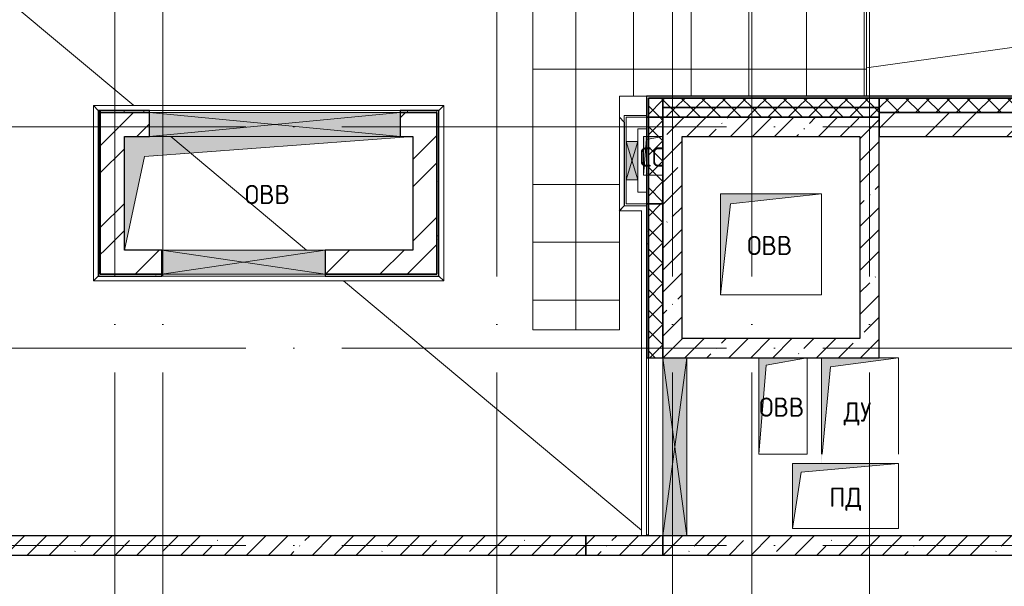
# Model space of a CAD drawing. Header units: millimetres. Extents: x -30540 to 143646, y -11730 to 123410.
# Tile 97 of 114: x 87816 to 98057, y 75025 to 80914. Entities that reach past the tile are written whole.
import ezdxf

# ---------------------------------------------------------------- set-up
doc = ezdxf.new("R2010")
doc.units = ezdxf.units.MM
doc.linetypes.add('ADSK_Линия сетки', pattern=[5000, 4000, -500, 0, -500])
for name, color, linetype, lineweight in [('A-____-NOTE-TEXT', 7, 'Continuous', 18), ('A-GENM-____-OTLN', 7, 'Continuous', 18), ('A-GLAZ-____-MCUT', 7, 'Continuous', 9), ('A-GLAZ-____-OTLN', 7, 'Continuous', 18), ('A-ROOF-____-OTLN', 7, 'Continuous', 18), ('A-ROOF-____-PATT', 7, 'Continuous', 18), ('A-WALL-____-MCUT', 7, 'Continuous', 40), ('A-WALL-____-OTLN', 7, 'Continuous', 18), ('A-WALL-____-PATT', 7, 'Continuous', 40), ('M-EQPM-____-OTLN', 7, 'Continuous', 18), ('S-GRID-____-OTLN', 7, 'Continuous', 9)]:
    doc.layers.add(name, color=color, linetype=linetype, lineweight=lineweight)
doc.styles.add('GOST Common', font='GOST_Common.ttf', dxfattribs={"height": 200})
pattern_1 = [(45, (0, 0), (-228.0985, 228.0985), []), (45, (228.1, 0), (-228.0985, 228.0985), [403.225, -80.645, 6.706, -73.939])]
pattern_2 = [(45, (0, 0), (-106.06602, 106.06602), []), (135, (0, 0), (-106.06602, -106.06602), [])]
pattern_3 = [(45, (0, 0), (-424.264, 424.264), []), (45, (0, 282.8), (-424.264, 424.264), [])]
pattern_4 = [(0, (0, 0), (406.4, 101.6), [6.706, -298.094, 6.706, -298.094, -1625.6]), (0, (0, 0), (406.4, 101.6), [-609.6, 6.706, -602.894, 6.706, -298.094, -711.2]), (0, (0, 0), (406.4, 101.6), [-1524, 6.706, -196.494, 6.706, -501.294]), (120, (152.4, 50.8), (-291.18818, 301.152724), [6.706, -298.094, 6.706, -298.094, -1625.6]), (120, (152.4, 50.8), (-291.18818, 301.152724), [-609.6, 6.706, -602.894, 6.706, -298.094, -711.2]), (120, (152.4, 50.8), (-291.18818, 301.152724), [-1524, 6.706, -196.494, 6.706, -501.294]), (240, (203.2, 254), (-115.21182, -402.752724), [6.706, -298.094, 6.706, -298.094, -1625.6]), (240, (203.2, 254), (-115.21182, -402.752724), [-609.6, 6.706, -602.894, 6.706, -298.094, -711.2]), (240, (203.2, 254), (-115.21182, -402.752724), [-1524, 6.706, -196.494, 6.706, -501.294])]

# ---------------------------------------------------------------- blocks, each defined once
blk = doc.blocks.new('АР_Отверстие прямоугольное - ВК-6807812-Кровля')
at = {"layer": 'A-GLAZ-____-OTLN', "lineweight": 13, "true_color": 0xf9f9f9}
blk.add_hatch(color=7, dxfattribs=at).paths.add_polyline_path([(-725, -125), (975, -125), (975, 125), (-725, 125)])
at = {"layer": 'A-GLAZ-____-MCUT', "color": 254, "lineweight": 15, "true_color": 0xcccccc}
for p, q in [((-725, 125), (-725, -125)), ((975, 125), (975, -125))]:
    blk.add_line(p, q, dxfattribs=at)
at = {"layer": 'A-GLAZ-____-OTLN', "color": 254, "lineweight": 5, "true_color": 0xcccccc}
for p, q in [((975, 125), (-725, -125)), ((-725, 125), (975, -125))]:
    blk.add_line(p, q, dxfattribs=at)
at = {"layer": 'A-GLAZ-____-OTLN', "color": 254, "lineweight": 13, "true_color": 0xcccccc}
for p, q in [((975, 125), (-725, 125)), ((-725, 125), (-725, -125)), ((975, -125), (975, 125)), ((-725, -125), (975, -125))]:
    blk.add_line(p, q, dxfattribs=at)
blk = doc.blocks.new('АР_Отверстие прямоугольное - ОВВ-7122935-Кровля')
at = {"layer": 'A-GLAZ-____-OTLN', "lineweight": 13, "true_color": 0xf9f9f9}
blk.add_hatch(color=7, dxfattribs=at).paths.add_polyline_path([(-525, 125), (-1180, 125), (-1180, -125), (1430, -125), (1430, 125)])
at = {"layer": 'A-GLAZ-____-MCUT', "color": 254, "lineweight": 15, "true_color": 0xcccccc}
for p, q in [((-1180, 125), (-1180, -125)), ((1430, 125), (1430, -125))]:
    blk.add_line(p, q, dxfattribs=at)
at = {"layer": 'A-GLAZ-____-OTLN', "color": 254, "lineweight": 5, "true_color": 0xcccccc}
for p, q in [((1430, 125), (-1180, -125)), ((-1180, 125), (1430, -125))]:
    blk.add_line(p, q, dxfattribs=at)
at = {"layer": 'A-GLAZ-____-OTLN', "color": 254, "lineweight": 13, "true_color": 0xcccccc}
for p, q in [((1430, 125), (-1180, 125)), ((-1180, 125), (-1180, -125)), ((1430, -125), (1430, 125)), ((-1180, -125), (1430, -125))]:
    blk.add_line(p, q, dxfattribs=at)
blk = doc.blocks.new('АР_Отверстие прямоугольное - ВК-8138655-Кровля')
at = {"layer": 'A-GLAZ-____-OTLN', "lineweight": 13, "true_color": 0xf9f9f9}
blk.add_hatch(color=7, dxfattribs=at).paths.add_polyline_path([(1050, -125), (1050, 125), (-800, 125), (-800, -125), (791, -125)])
at = {"layer": 'A-GLAZ-____-MCUT', "color": 254, "lineweight": 15, "true_color": 0xcccccc}
for p, q in [((-800, 125), (-800, -125)), ((1050, 125), (1050, -125))]:
    blk.add_line(p, q, dxfattribs=at)
at = {"layer": 'A-GLAZ-____-OTLN', "color": 254, "lineweight": 5, "true_color": 0xcccccc}
for p, q in [((1050, 125), (-800, -125)), ((-800, 125), (1050, -125))]:
    blk.add_line(p, q, dxfattribs=at)
at = {"layer": 'A-GLAZ-____-OTLN', "color": 254, "lineweight": 13, "true_color": 0xcccccc}
for p, q in [((1050, 125), (-800, 125)), ((-800, 125), (-800, -125)), ((1050, -125), (1050, 125)), ((-800, -125), (1050, -125))]:
    blk.add_line(p, q, dxfattribs=at)
blk = doc.blocks.new('АР_Отверстие прямоугольное - ВК-V7-Кровля')
at = {"layer": 'A-GLAZ-____-OTLN', "lineweight": 13, "true_color": 0xf9f9f9}
blk.add_hatch(color=7, dxfattribs=at).paths.add_polyline_path([(325, -60), (325, 60), (-75, 60), (-75, -60)])
at = {"layer": 'A-GLAZ-____-MCUT', "color": 254, "lineweight": 15, "true_color": 0xcccccc}
for p, q in [((-75, 60), (-75, -60)), ((325, 60), (325, -60))]:
    blk.add_line(p, q, dxfattribs=at)
at = {"layer": 'A-GLAZ-____-OTLN', "color": 254, "lineweight": 5, "true_color": 0xcccccc}
for p, q in [((325, 60), (-75, -60)), ((-75, 60), (325, -60))]:
    blk.add_line(p, q, dxfattribs=at)
at = {"layer": 'A-GLAZ-____-OTLN', "color": 254, "lineweight": 13, "true_color": 0xcccccc}
for p, q in [((325, 60), (-75, 60)), ((-75, 60), (-75, -60)), ((325, -60), (325, 60)), ((-75, -60), (325, -60))]:
    blk.add_line(p, q, dxfattribs=at)
blk = doc.blocks.new('_GM_Dt-St-D_Фартук гнутый из оцинкованной стали_Пристенный_Тип 1__c-верхняя кромка с отгибом_ - ФС-1_3_50х70У100-1_5_t__RAL7016-8144683-Кровля')
at = {"layer": 'A-GENM-____-OTLN', "color": 254, "lineweight": 13, "true_color": 0xcccccc}
for p, q in [((0, -50), (50, 0)), ((50, 1.5), (50, 0)), ((921.5, 1.5), (50, 1.5)), ((921.5, 0), (50, 0)), ((921.5, 0), (921.5, 1.5)), ((921.5, 0), (971.5, -50)), ((971.5, -50), (0, -50))]:
    blk.add_line(p, q, dxfattribs=at)
blk = doc.blocks.new('_GM_Dt-St-D_Фартук гнутый из оцинкованной стали_Пристенный_Тип 1__c-верхняя кромка с отгибом_ - ФС-1_3_50х70У100-1_5_t__RAL7016-8144670-Кровля')
at = {"layer": 'A-GENM-____-OTLN', "color": 254, "lineweight": 13, "true_color": 0xcccccc}
for p, q in [((0, 1.5), (0, 0)), ((3430, 0), (0, 0)), ((3430, 1.5), (1580, 1.5)), ((3430, -50), (50, -50))]:
    blk.add_line(p, q, dxfattribs=at)
blk = doc.blocks.new('_GM_Dt-St-D_Фартук гнутый из оцинкованной стали_Пристенный_Тип 1__c-верхняя кромка с отгибом_ - ФС-1_3_50х70У100-1_5_t__RAL7016-8145062-Кровля')
at = {"layer": 'A-GENM-____-OTLN', "color": 254, "lineweight": 13, "true_color": 0xcccccc}
for p, q in [((0, 0), (232, 0)), ((50, 50), (282, 50)), ((282, 50), (232, 0)), ((232, -1), (232, 0)), ((0, -1), (232, -1))]:
    blk.add_line(p, q, dxfattribs=at)
blk = doc.blocks.new('_GM_Dt-St-D_Фартук гнутый из оцинкованной стали_Пристенный_Тип 1__c-верхняя кромка с отгибом_ - ФС-1_3_50х70У100-1_5_t__RAL7016-7676561-Кровля')
at = {"layer": 'A-GENM-____-OTLN', "color": 254, "lineweight": 13, "true_color": 0xcccccc}
for p, q in [((0, 50), (1823, 50)), ((50, 0), (0, 50)), ((50, 0), (1773, 0)), ((50, 0), (50, -1.5)), ((1823, 50), (1773, 0)), ((1773, -1.5), (1773, 0))]:
    blk.add_line(p, q, dxfattribs=at)
blk = doc.blocks.new('_GM_Dt-St-D_Фартук гнутый из оцинкованной стали_Пристенный_Тип 1__c-верхняя кромка с отгибом_ - ФС-1_3_50х70У100-1_5_t__RAL7016-7676612-Кровля')
at = {"layer": 'A-GENM-____-OTLN', "color": 254, "lineweight": 13, "true_color": 0xcccccc}
for p, q in [((0, 50), (3643, 50)), ((50, 0), (0, 50)), ((50, 0), (3593, 0)), ((50, 0), (50, -1.5)), ((3643, 50), (3593, 0)), ((3593, -1.5), (3593, 0))]:
    blk.add_line(p, q, dxfattribs=at)
blk = doc.blocks.new('_GM_Dt-St-D_Фартук гнутый из оцинкованной стали_Пристенный_Тип 1__c-верхняя кромка с отгибом_ - ФС-1_3_50х70У100-1_5_t__RAL7016-7676693-Кровля')
at = {"layer": 'A-GENM-____-OTLN', "color": 254, "lineweight": 13, "true_color": 0xcccccc}
for p, q in [((50, 1.5), (50, 0)), ((3593, 0), (50, 0)), ((3061.5, 1.5), (451.5, 1.5)), ((3593, 0), (3593, 1.5)), ((3593, 0), (3643, -50)), ((0, -50), (50, 0)), ((3643, -50), (0, -50))]:
    blk.add_line(p, q, dxfattribs=at)
blk = doc.blocks.new('_GM_Dt-St-D_Фартук гнутый из оцинкованной стали_Пристенный_Тип 1__c-верхняя кромка с отгибом_ - ФС-1_3_50х70У100-1_5_t__RAL7016-7676576-Кровля')
at = {"layer": 'A-GENM-____-OTLN', "color": 254, "lineweight": 13, "true_color": 0xcccccc}
for p, q in [((50, 1.5), (50, 0)), ((1773, 0), (50, 0)), ((1773, 0), (1773, 1.5)), ((1773, 0), (1823, -50)), ((0, -50), (50, 0)), ((1823, -50), (0, -50))]:
    blk.add_line(p, q, dxfattribs=at)
blk = doc.blocks.new('АР_Канал вертикальный прямоугольный - ПД-7456002-Кровля')
at = {"layer": 'M-EQPM-____-OTLN', "lineweight": 13, "true_color": 0xe2e2e2}
blk.add_hatch(color=254, dxfattribs=at).paths.add_polyline_path([(-550, -337.5), (-461.25, 248.75), (550, 337.5), (-550, 337.5), (-550, -153.02)])
at = {"layer": 'M-EQPM-____-OTLN', "color": 253, "lineweight": 13, "true_color": 0xaaaaaa}
for p, q in [((550, 337.5), (-550, 337.5)), ((-550, 337.5), (-550, -337.5)), ((550, 337.5), (-550, 337.5)), ((-550, 337.5), (-550, -337.5)), ((-550, -337.5), (-550, 337.5)), ((-550, 337.5), (550, 337.5)), ((-461.25, 248.75), (550, 337.5)), ((-461.25, 248.75), (550, 337.5)), ((550, -337.5), (550, 337.5)), ((550, 337.5), (550, -337.5)), ((-550, -337.5), (-461.25, 248.75)), ((-550, -337.5), (-461.25, 248.75)), ((-550, -337.5), (550, -337.5)), ((550, -337.5), (-550, -337.5))]:
    blk.add_line(p, q, dxfattribs=at)
blk = doc.blocks.new('АР_Канал вертикальный прямоугольный - ДУ-6135755-Кровля')
at = {"layer": 'M-EQPM-____-OTLN', "lineweight": 13, "true_color": 0xe2e2e2}
blk.add_hatch(color=254, dxfattribs=at).paths.add_polyline_path([(-400, -550), (-305, 455), (400, 550), (-400, 550)])
at = {"layer": 'M-EQPM-____-OTLN', "color": 253, "lineweight": 13, "true_color": 0xaaaaaa}
for p, q in [((400, 550), (-400, 550)), ((-400, 550), (-400, -450)), ((400, 550), (-400, 550)), ((-400, 550), (-400, -450)), ((-400, -450), (-400, 550)), ((-400, 550), (400, 550)), ((-305, 455), (400, 550)), ((-305, 455), (400, 550)), ((400, -450), (400, 550)), ((400, 550), (400, -450)), ((-391, -450), (-305, 455)), ((-391, -450), (-305, 455))]:
    blk.add_line(p, q, dxfattribs=at)
blk = doc.blocks.new('АР_Канал вертикальный прямоугольный - ОВВ-6135778-Кровля')
at = {"layer": 'M-EQPM-____-OTLN', "lineweight": 13, "true_color": 0xe2e2e2}
blk.add_hatch(color=254, dxfattribs=at).paths.add_polyline_path([(-250, -500), (-175, 425), (250, 500), (-250, 500)])
at = {"layer": 'M-EQPM-____-OTLN', "color": 253, "lineweight": 13, "true_color": 0xaaaaaa}
for p, q in [((250, 500), (-250, 500)), ((-250, 500), (-250, -500)), ((250, 500), (-250, 500)), ((-250, 500), (-250, -500)), ((-250, -500), (-250, 500)), ((-250, 500), (250, 500)), ((-250, -500), (-175, 425)), ((-250, -500), (-175, 425)), ((-175, 425), (250, 500)), ((-175, 425), (250, 500)), ((250, -500), (250, 500)), ((250, 500), (250, -500)), ((-250, -500), (250, -500)), ((250, -500), (-250, -500))]:
    blk.add_line(p, q, dxfattribs=at)
blk = doc.blocks.new('АР_Канал вертикальный прямоугольный1 - ОВВ-7849005-Кровля')
at = {"layer": 'M-EQPM-____-OTLN', "lineweight": 13, "true_color": 0xe2e2e2}
blk.add_hatch(color=254, dxfattribs=at).paths.add_polyline_path([(-525, -525), (-420, 420), (525, 525), (-525, 525), (-525, -124)])
at = {"layer": 'M-EQPM-____-OTLN', "color": 253, "lineweight": 13, "true_color": 0xaaaaaa}
for p, q in [((525, 525), (-525, 525)), ((-525, 525), (-525, -525)), ((525, 525), (-525, 525)), ((-525, 525), (-525, -525)), ((-525, -525), (-525, 525)), ((-525, 525), (525, 525)), ((-420, 420), (525, 525)), ((-420, 420), (525, 525)), ((525, -525), (525, 525)), ((525, 525), (525, -525)), ((-525, -525), (-420, 420)), ((-525, -525), (-420, 420)), ((-525, -525), (525, -525)), ((525, -525), (-525, -525))]:
    blk.add_line(p, q, dxfattribs=at)
blk = doc.blocks.new('АР_Канал вертикальный прямоугольный - СС-7689667-Кровля')
at = {"layer": 'M-EQPM-____-OTLN', "lineweight": 13, "true_color": 0xe2e2e2}
blk.add_hatch(color=254, dxfattribs=at).paths.add_polyline_path([(-100, -200), (-70, 170), (100, 200), (-100, 200), (-100, -76)])
at = {"layer": 'M-EQPM-____-OTLN', "color": 253, "lineweight": 13, "true_color": 0xaaaaaa}
for p, q in [((100, 200), (-100, 200)), ((-100, 200), (-100, -200)), ((100, 200), (-100, 200)), ((-100, 200), (-100, -200)), ((-100, -200), (-100, 200)), ((-100, 200), (100, 200)), ((-100, -200), (-70, 170)), ((-100, -200), (-70, 170)), ((-70, 170), (100, 200)), ((-70, 170), (100, 200)), ((100, -200), (100, 200)), ((100, 200), (100, -200)), ((-100, -200), (100, -200)), ((100, -200), (-100, -200))]:
    blk.add_line(p, q, dxfattribs=at)
blk = doc.blocks.new('АР_Канал вертикальный прямоугольный - ОВВ-7477462-Кровля')
at = {"layer": 'M-EQPM-____-OTLN', "lineweight": 13, "true_color": 0xe2e2e2}
blk.add_hatch(color=254, dxfattribs=at).paths.add_polyline_path([(-1500, -590), (-1291, 381), (1500, 590), (-1500, 590)])
at = {"layer": 'M-EQPM-____-OTLN', "color": 253, "lineweight": 13, "true_color": 0xaaaaaa}
for p, q in [((1500, 590), (-1500, 590)), ((-1500, 590), (-1500, -590)), ((1500, 590), (-1500, 590)), ((-1500, 590), (-1500, -590)), ((-1500, -590), (-1500, 590)), ((-1500, 590), (1500, 590)), ((-1291, 381), (1500, 590)), ((-1291, 381), (1500, 590)), ((1500, -590), (1500, 590)), ((1500, 590), (1500, -590)), ((-1500, -590), (-1291, 381)), ((-1500, -590), (-1291, 381)), ((-1500, -590), (1500, -590)), ((1500, -590), (-1500, -590))]:
    blk.add_line(p, q, dxfattribs=at)
blk = doc.blocks.new('Наметкина 10_РД_АР_К3_отсоединено_rvt-1-Кровля')
at = {"layer": 'A-ROOF-____-PATT', "lineweight": 5, "true_color": 0xe4e4e4}
h = blk.add_hatch(dxfattribs=at)
h.set_pattern_fill('FP_14', color=254, style=0, pattern_type=2)
h.set_pattern_definition([(0, (0, 0), (0, 600), []), (90, (0, 0), (-600, 4e-14), [])])
h.paths.add_polyline_path([(85102, 76250), (85102, 85261), (88675, 85261), (88675, 89725), (95725, 89725), (95725, 86172), (95752, 86172), (95752, 81329), (95725, 81329), (95725, 81020), (93155, 81020), (93155, 77690), (94055, 77690), (94055, 80120), (96625, 80120), (96625, 85950), (99800, 85950), (99800, 88410), (103092, 88410), (103092, 81075), (102046, 81075), (102045, 81075), (100100, 81075), (100100, 80175), (108900, 80175), (108900, 81422), (113980, 81422), (113980, 78900), (125861, 78900), (125861, 89310), (109999, 89310), (109999, 92648), (103092, 92648), (103092, 89310), (96676, 89310), (96676, 90625), (75677, 90625), (75677, 89725), (87775, 89725), (87775, 86161), (84202, 86161), (84202, 81350), (82202, 81350), (82202, 80390), (75135, 80390), (75135, 82150), (66605, 82150), (66605, 85800), (69729, 85800), (69729, 86800), (65705, 86800), (65705, 85850), (65735, 85850), (65705, 85847), (65705, 83050), (65735, 83050), (65705, 83047), (65705, 81250), (73695, 81250), (73695, 79490), (82202, 79490), (82202, 78250), (84332, 78250), (84332, 76250), (84990, 76250)])
h.paths.add_polyline_path([(114880, 79800), (114880, 82322), (108000, 82322), (108000, 81075), (104005, 81075), (104005, 91748), (109099, 91748), (109099, 85625), (114880, 85625), (114880, 88410), (124961, 88410), (124961, 85827), (125007, 85827), (125007, 83674), (124961, 83674), (124961, 79800), (117687, 79800)])
h.paths.add_polyline_path([(97705, 86000), (97705, 86300), (98005, 86300), (97735, 86270)])
h.paths.add_polyline_path([(113980, 86525), (109999, 86525), (109999, 88410), (113980, 88410), (113980, 87375)])
at = {"layer": 'A-WALL-____-PATT', "lineweight": 5, "true_color": 0xcccccc}
h = blk.add_hatch(dxfattribs=at)
h.set_pattern_fill('FP_16', color=254, style=0, pattern_type=2)
h.set_pattern_definition(pattern_4)
h.paths.add_polyline_path([(105426, 80100), (107355, 80100), (107355, 80120), (94355, 80120), (94355, 80100), (101338, 80100)])
h = blk.add_hatch(dxfattribs=at)
h.set_pattern_fill('FP_13', color=254, style=0, pattern_type=2)
h.set_pattern_definition(pattern_2)
h.paths.add_polyline_path([(94505, 79900), (94505, 80100), (94355, 80100), (94355, 79900)])
h = blk.add_hatch(dxfattribs=at)
h.set_pattern_fill('FP_13', color=254, style=0, pattern_type=2)
h.set_pattern_definition(pattern_2)
h.paths.add_polyline_path([(96755, 80000), (96755, 80100), (94505, 80100), (94505, 80000), (95208, 80000)])
h = blk.add_hatch(dxfattribs=at)
h.set_pattern_fill('FP_13', color=254, style=0, pattern_type=2)
h.set_pattern_definition(pattern_2)
h.paths.add_polyline_path([(107355, 79950), (107355, 80100), (96755, 80100), (96755, 79950), (107205, 79950)])
h = blk.add_hatch(dxfattribs=at)
h.set_pattern_fill('FP_13', color=254, style=0, pattern_type=2)
h.set_pattern_definition(pattern_2)
h.paths.add_polyline_path([(96755, 79900), (96755, 80000), (94505, 80000), (94505, 79900), (95208, 79900)])
h = blk.add_hatch(dxfattribs=at)
h.set_pattern_fill('FP_16', color=254, style=0, pattern_type=2)
h.set_pattern_definition(pattern_4)
h.paths.add_polyline_path([(88655, 78270), (88655, 79970), (88635, 79970), (88635, 78270)])
h = blk.add_hatch(dxfattribs=at)
h.set_pattern_fill('FP_16', color=254, style=0, pattern_type=2)
h.set_pattern_definition(pattern_4)
h.paths.add_polyline_path([(92155, 79950), (92175, 79950), (92175, 79970), (91775, 79970), (91775, 79950)])
h.paths.add_polyline_path([(88655, 79950), (89165, 79950), (89165, 79970), (88655, 79970)])
h = blk.add_hatch(dxfattribs=at)
h.set_pattern_fill('FP_12', color=254, style=0, pattern_type=2)
h.set_pattern_definition(pattern_3)
h.paths.add_polyline_path([(92155, 79700), (92155, 79950), (91775, 79950), (91775, 79700), (91905, 79700)])
h.paths.add_polyline_path([(89165, 79700), (89165, 79950), (88655, 79950), (88655, 79700), (89114, 79700)])
h = blk.add_hatch(dxfattribs=at)
h.set_pattern_fill('FP_16', color=254, style=0, pattern_type=2)
h.set_pattern_definition(pattern_4)
h.paths.add_polyline_path([(92175, 78270), (92175, 79950), (92155, 79950), (92155, 78270)])
h = blk.add_hatch(dxfattribs=at)
h.set_pattern_fill('FP_16', color=254, style=0, pattern_type=2)
h.set_pattern_definition(pattern_4)
h.paths.add_polyline_path([(94355, 79000), (94355, 79674), (94335, 79670), (94335, 79000)])
h.paths.add_polyline_path([(94335, 79700), (94355, 79700), (94355, 79900), (94335, 79900)])
h = blk.add_hatch(dxfattribs=at)
h.set_pattern_fill('FP_13', color=254, style=0, pattern_type=2)
h.set_pattern_definition(pattern_2)
h.paths.add_polyline_path([(94355, 79000), (94505, 79000), (94505, 79700), (94355, 79674), (94355, 79424)])
h.paths.add_polyline_path([(94355, 79700), (94505, 79700), (94505, 79900), (94355, 79900)])
h = blk.add_hatch(dxfattribs=at)
h.set_pattern_fill('FP_11', color=254, style=0, pattern_type=2)
h.set_pattern_definition(pattern_1)
h.paths.add_polyline_path([(96555, 79700), (96555, 79900), (94505, 79900), (94505, 79700), (95208, 79700)])
h = blk.add_hatch(dxfattribs=at)
h.set_pattern_fill('FP_11', color=254, style=0, pattern_type=2)
h.set_pattern_definition(pattern_1)
h.paths.add_polyline_path([(96555, 77600), (96755, 77600), (96755, 79900), (96555, 79900), (96555, 78701)])
h = blk.add_hatch(dxfattribs=at)
h.set_pattern_fill('FP_12', color=254, style=0, pattern_type=2)
h.set_pattern_definition(pattern_3)
h.paths.add_polyline_path([(98905, 79700), (98905, 79950), (96755, 79950), (96755, 79700), (97251, 79700)])
h = blk.add_hatch(dxfattribs=at)
h.set_pattern_fill('FP_12', color=254, style=0, pattern_type=2)
h.set_pattern_definition(pattern_3)
h.paths.add_polyline_path([(88905, 78520), (88905, 79700), (88655, 79700), (88655, 78520)])
h = blk.add_hatch(dxfattribs=at)
h.set_pattern_fill('FP_12', color=254, style=0, pattern_type=2)
h.set_pattern_definition(pattern_3)
h.paths.add_polyline_path([(91905, 78270), (92155, 78270), (92155, 79700), (91905, 79700), (91905, 78520)])
h = blk.add_hatch(dxfattribs=at)
h.set_pattern_fill('FP_11', color=254, style=0, pattern_type=2)
h.set_pattern_definition(pattern_1)
h.paths.add_polyline_path([(94705, 77400), (94705, 79700), (94505, 79700), (94505, 77400)])
h = blk.add_hatch(dxfattribs=at)
h.set_pattern_fill('FP_16', color=254, style=0, pattern_type=2)
h.set_pattern_definition(pattern_4)
h.paths.add_polyline_path([(94355, 77400), (94355, 79000), (94335, 79000), (94335, 77400)])
h = blk.add_hatch(dxfattribs=at)
h.set_pattern_fill('FP_13', color=254, style=0, pattern_type=2)
h.set_pattern_definition(pattern_2)
h.paths.add_polyline_path([(94505, 77400), (94505, 79000), (94355, 79000), (94355, 77400)])
h = blk.add_hatch(dxfattribs=at)
h.set_pattern_fill('FP_12', color=254, style=0, pattern_type=2)
h.set_pattern_definition(pattern_3)
h.paths.add_polyline_path([(91905, 78270), (91905, 78520), (90995, 78520), (90995, 78270)])
h.paths.add_polyline_path([(89295, 78270), (89295, 78520), (88655, 78520), (88655, 78270), (89077, 78270)])
h = blk.add_hatch(dxfattribs=at)
h.set_pattern_fill('FP_16', color=254, style=0, pattern_type=2)
h.set_pattern_definition(pattern_4)
h.paths.add_polyline_path([(92175, 78250), (92175, 78270), (90995, 78270), (90995, 78250)])
h.paths.add_polyline_path([(88635, 78250), (89295, 78250), (89295, 78270), (88635, 78270)])
h = blk.add_hatch(dxfattribs=at)
h.set_pattern_fill('FP_11', color=254, style=0, pattern_type=2)
h.set_pattern_definition(pattern_1)
h.paths.add_polyline_path([(96755, 77400), (96755, 77600), (94705, 77600), (94705, 77400), (96250, 77400)])
h = blk.add_hatch(dxfattribs=at)
h.set_pattern_fill('FP_11', color=254, style=0, pattern_type=2)
h.set_pattern_definition(pattern_1)
h.paths.add_polyline_path([(93705, 75350), (93705, 75550), (63825, 75550), (63825, 75350), (84990, 75350)])
h = blk.add_hatch(dxfattribs=at)
h.set_pattern_fill('FP_11', color=254, style=0, pattern_type=2)
h.set_pattern_definition(pattern_1)
h.paths.add_polyline_path([(94505, 75350), (94505, 75550), (93705, 75550), (93705, 75350)])
h = blk.add_hatch(dxfattribs=at)
h.set_pattern_fill('FP_11', color=254, style=0, pattern_type=2)
h.set_pattern_definition(pattern_1)
h.paths.add_polyline_path([(106955, 75350), (107205, 75350), (107205, 75550), (94505, 75550), (94505, 75350), (101338, 75350)])
at = {"layer": 'A-ROOF-____-OTLN', "color": 254, "lineweight": 13, "true_color": 0xcccccc}
for p, q in [((96625, 85950), (96625, 80120)), ((85102, 83283), (89005, 80022)), ((93155, 77690), (93155, 81020)), ((96625, 80413), (99448, 80809)), ((94055, 79899), (94055, 80120)), ((94335, 80120), (94055, 80120)), ((89389, 79700), (90801, 78520)), ((94055, 77690), (94055, 78929)), ((91186, 78199), (94284, 75610)), ((94055, 77690), (93155, 77690)), ((94335, 75567), (94355, 75550))]:
    blk.add_line(p, q, dxfattribs=at)
at = {"layer": 'A-WALL-____-MCUT', "color": 254, "lineweight": 30, "true_color": 0xcccccc}
for p, q in [((94335, 80120), (94335, 79900)), ((94355, 80120), (94335, 80120)), ((107355, 80120), (94355, 80120)), ((94355, 80100), (107355, 80100)), ((94355, 79900), (94355, 80100)), ((94355, 80100), (94355, 79900)), ((94505, 80100), (94355, 80100)), ((96755, 80100), (94505, 80100)), ((94505, 80100), (94505, 80000)), ((94505, 79900), (94505, 80100)), ((107355, 80100), (96755, 80100)), ((96755, 80100), (96755, 79950)), ((96755, 80000), (96755, 80100)), ((94505, 80000), (96755, 80000)), ((96755, 80000), (94505, 80000)), ((94505, 80000), (94505, 79900)), ((96755, 79900), (96755, 80000)), ((88655, 79970), (88635, 79970)), ((88635, 79970), (88635, 78270)), ((88655, 78270), (88655, 79970)), ((89165, 79970), (88655, 79970)), ((88655, 79970), (88655, 79950)), ((89165, 79950), (88655, 79950)), ((88655, 79950), (88655, 79700)), ((88655, 79950), (89165, 79950)), ((89165, 79950), (89165, 79970)), ((89165, 79700), (89165, 79950)), ((92175, 79970), (91775, 79970)), ((91775, 79970), (91775, 79950)), ((92155, 79950), (91775, 79950)), ((91775, 79950), (91775, 79700)), ((91775, 79950), (92155, 79950)), ((92155, 79700), (92155, 79950)), ((92155, 79950), (92155, 78270)), ((92175, 79950), (92175, 79970)), ((92175, 78270), (92175, 79950)), ((94335, 79900), (94355, 79900)), ((94335, 79900), (94335, 79000)), ((94355, 79900), (94335, 79900)), ((94355, 79900), (94505, 79900)), ((94355, 79900), (94355, 79000)), ((94505, 79900), (94355, 79900)), ((94355, 79000), (94355, 79900)), ((96555, 79900), (94505, 79900)), ((94505, 79900), (94505, 79700)), ((94505, 79900), (96755, 79900)), ((94505, 79000), (94505, 79900)), ((96755, 79900), (96555, 79900)), ((96755, 79950), (107205, 79950)), ((98905, 79950), (96755, 79950)), ((96755, 79950), (96755, 79700)), ((96755, 77600), (96755, 79900)), ((88655, 79700), (88655, 78520)), ((88905, 79700), (89165, 79700)), ((88905, 78520), (88905, 79700)), ((91775, 79700), (91905, 79700)), ((91905, 79700), (91905, 78520)), ((92155, 78270), (92155, 79700)), ((94505, 79700), (94505, 77400)), ((94705, 77600), (94705, 79700)), ((94705, 79700), (96555, 79700)), ((96555, 79700), (96555, 77600)), ((96755, 79700), (98905, 79700)), ((94335, 79000), (94335, 77400)), ((94355, 79000), (94335, 79000)), ((94335, 79000), (94355, 79000)), ((94355, 77400), (94355, 79000)), ((94355, 79000), (94355, 77400)), ((94505, 79000), (94355, 79000)), ((94355, 79000), (94505, 79000)), ((94505, 77400), (94505, 79000)), ((88655, 78520), (88655, 78270)), ((89295, 78520), (88905, 78520)), ((89295, 78270), (89295, 78520)), ((91905, 78520), (90995, 78520)), ((90995, 78520), (90995, 78270)), ((88635, 78270), (88635, 78250)), ((88635, 78250), (89295, 78250)), ((88655, 78270), (89295, 78270)), ((89295, 78270), (88655, 78270)), ((89295, 78250), (89295, 78270)), ((90995, 78270), (91905, 78270)), ((92155, 78270), (90995, 78270)), ((90995, 78270), (90995, 78250)), ((90995, 78250), (92175, 78250)), ((91905, 78270), (92155, 78270)), ((92175, 78250), (92175, 78270)), ((96555, 77600), (94705, 77600)), ((96755, 77400), (96755, 77600)), ((94335, 77400), (94355, 77400)), ((94355, 77400), (94505, 77400)), ((94505, 77400), (94705, 77400)), ((94705, 77400), (94755, 77400)), ((94755, 77400), (96755, 77400)), ((93705, 75550), (63825, 75550)), ((93705, 75350), (93705, 75550)), ((94505, 75550), (93705, 75550)), ((93705, 75550), (93705, 75350)), ((94505, 75350), (94505, 75550)), ((94755, 75550), (94505, 75550)), ((94505, 75550), (94505, 75350)), ((106955, 75550), (94755, 75550)), ((63825, 75350), (93705, 75350)), ((93705, 75350), (94505, 75350)), ((94505, 75350), (107205, 75350))]:
    blk.add_line(p, q, dxfattribs=at)
at = {"layer": 'A-WALL-____-OTLN', "color": 254, "lineweight": 13, "true_color": 0xcccccc}
for p, q in [((89165, 79950), (91775, 79950)), ((89165, 79950), (89165, 79700)), ((91775, 79700), (91775, 79950)), ((94105, 79920), (94335, 79920)), ((94105, 79920), (94105, 79900)), ((94105, 78980), (94105, 79900)), ((94125, 79900), (94335, 79900)), ((94125, 79900), (94125, 79780)), ((94125, 79650), (94125, 79780)), ((94245, 79780), (94245, 79650)), ((94335, 79780), (94245, 79780)), ((91775, 79700), (89165, 79700)), ((94125, 79250), (94125, 79650)), ((94125, 79650), (94245, 79650)), ((94245, 79650), (94125, 79650)), ((94125, 79650), (94125, 79250)), ((94245, 79650), (94245, 79250)), ((94125, 79120), (94125, 79250)), ((94245, 79250), (94125, 79250)), ((94125, 79250), (94245, 79250)), ((94245, 79250), (94245, 79120)), ((94125, 79120), (94125, 79000)), ((94245, 79120), (94335, 79120)), ((94105, 78980), (94125, 78980)), ((94335, 79000), (94125, 79000)), ((94335, 78980), (94125, 78980)), ((89295, 78520), (90995, 78520)), ((89295, 78520), (89295, 78270)), ((90995, 78270), (90995, 78520)), ((90995, 78270), (89295, 78270)), ((90995, 78250), (89295, 78250)), ((94355, 75550), (94355, 77400)), ((94505, 75550), (94505, 77400)), ((94505, 77400), (94755, 77400)), ((94505, 77400), (94505, 75550)), ((94755, 77400), (94755, 75550)), ((94355, 75550), (94505, 75550))]:
    blk.add_line(p, q, dxfattribs=at)
at = {"layer": 'A-GENM-____-OTLN', "color": 254, "lineweight": 13, "true_color": 0xcccccc}
for name, p, rotation in [('_GM_Dt-St-D_Фартук гнутый из оцинкованной стали_Пристенный_Тип 1__c-верхняя кромка с отгибом_ - ФС-1_3_50х70У100-1_5_t__RAL7016-7676693-Кровля', (92227, 79972), 180), ('_GM_Dt-St-D_Фартук гнутый из оцинкованной стали_Пристенный_Тип 1__c-верхняя кромка с отгибом_ - ФС-1_3_50х70У100-1_5_t__RAL7016-7676576-Кровля', (88634, 80022), 269.9999999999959), ('_GM_Dt-St-D_Фартук гнутый из оцинкованной стали_Пристенный_Тип 1__c-верхняя кромка с отгибом_ - ФС-1_3_50х70У100-1_5_t__RAL7016-7676561-Кровля', (92177, 80022), 270.0000000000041), ('_GM_Dt-St-D_Фартук гнутый из оцинкованной стали_Пристенный_Тип 1__c-верхняя кромка с отгибом_ - ФС-1_3_50х70У100-1_5_t__RAL7016-8144683-Кровля', (94104, 79900), 269.9999999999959), ('_GM_Dt-St-D_Фартук гнутый из оцинкованной стали_Пристенный_Тип 1__c-верхняя кромка с отгибом_ - ФС-1_3_50х70У100-1_5_t__RAL7016-8145062-Кровля', (94335, 78979), 180), ('_GM_Dt-St-D_Фартук гнутый из оцинкованной стали_Пристенный_Тип 1__c-верхняя кромка с отгибом_ - ФС-1_3_50х70У100-1_5_t__RAL7016-8144670-Кровля', (94334, 78980), 269.9999999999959), ('_GM_Dt-St-D_Фартук гнутый из оцинкованной стали_Пристенный_Тип 1__c-верхняя кромка с отгибом_ - ФС-1_3_50х70У100-1_5_t__RAL7016-7676612-Кровля', (92227, 78249), 180)]:
    blk.add_blockref(name, p, dxfattribs=dict(at, rotation=rotation))
at = {"layer": 'A-GLAZ-____-OTLN', "color": 254, "lineweight": 13, "true_color": 0xcccccc}
for name, p, rotation in [('АР_Отверстие прямоугольное - ОВВ-7122935-Кровля', (90595, 79825), 180), ('АР_Отверстие прямоугольное - ВК-V7-Кровля', (94185, 79575), 270), ('АР_Отверстие прямоугольное - ВК-8138655-Кровля', (94630, 76600), 269.9999999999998)]:
    blk.add_blockref(name, p, dxfattribs=dict(at, rotation=rotation))
blk.add_blockref('АР_Отверстие прямоугольное - ВК-6807812-Кровля', (90020, 78395), dxfattribs=at)
at = {"layer": 'M-EQPM-____-OTLN', "color": 253, "lineweight": 5, "true_color": 0xaaaaaa}
for name, p in [('АР_Канал вертикальный прямоугольный - ОВВ-7477462-Кровля', (90405, 79110)), ('АР_Канал вертикальный прямоугольный - СС-7689667-Кровля', (94405, 79500)), ('АР_Канал вертикальный прямоугольный1 - ОВВ-7849005-Кровля', (95630, 78580)), ('АР_Канал вертикальный прямоугольный - ОВВ-6135778-Кровля', (95755, 76900)), ('АР_Канал вертикальный прямоугольный - ДУ-6135755-Кровля', (96555, 76850)), ('АР_Канал вертикальный прямоугольный - ПД-7456002-Кровля', (96405, 75963))]:
    blk.add_blockref(name, p, dxfattribs=at)
at = {"layer": 'A-____-NOTE-TEXT', "color": 253, "lineweight": 5, "true_color": 0xaaaaaa, "char_height": 200, "attachment_point": 1, "style": 'GOST Common'}
for s, insert, width in [('СС', (94263, 79587), 352.74), ('ОВВ', (90157, 79197), 609.28), ('ОВВ', (95382, 78667), 609.28), ('ОВВ', (95507, 76987), 609.28), ('ДУ', (96386, 76937), 416.88), ('ПД', (96236, 76050), 416.88)]:
    blk.add_mtext(s, dxfattribs=dict(at, insert=insert, width=width))

msp = doc.modelspace()

# ---------------------------------------------------------------- linework, layer by layer
at = {"layer": 'S-GRID-____-OTLN', "color": 253, "linetype": 'ADSK_Линия сетки', "true_color": 0xaaaaaa}
for p, q in [((88805.3, 53245.6), (88805.3, 97561.1)), ((89305.3, 53245.6), (89305.3, 97561.1)), ((92780.3, 53245.6), (92780.3, 97561.1)), ((94605.3, 53245.6), (94605.3, 97561.1)), ((95430.3, 53245.6), (95430.3, 97561.1)), ((96655.3, 53245.6), (96655.3, 97561.1)), ((135169, 79800), (62296.8, 79800)), ((135169, 77500), (62296.8, 77500)), ((135169, 75450), (62296.8, 75450))]:
    msp.add_line(p, q, dxfattribs=at)

# ---------------------------------------------------------------- block references
at = {"lineweight": 5}
msp.add_blockref('Наметкина 10_РД_АР_К3_отсоединено_rvt-1-Кровля', (0, 0), dxfattribs=at)

doc.saveas('drawing.dxf')
